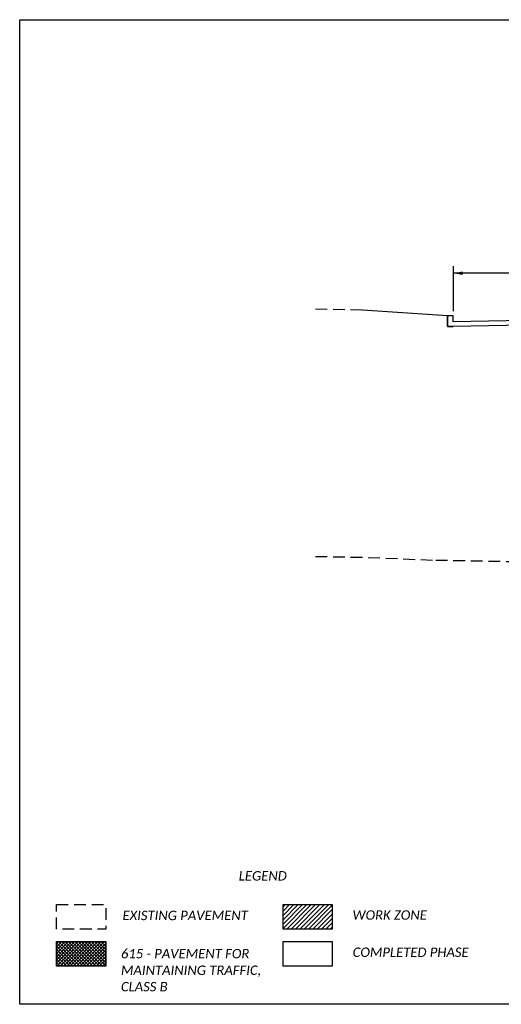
# Model space of a CAD drawing. Header units: feet. Extents: x 106 to 314, y 1 to 22.
# Tile 3 of 10: x 141 to 151, y 1 to 22. Entities that reach past the tile are written whole.
import ezdxf

# ---------------------------------------------------------------- set-up
doc = ezdxf.new("R2010")
doc.units = ezdxf.units.FT
doc.header["$MEASUREMENT"] = 0
doc.linetypes.add('DASHED2', pattern=[0.375, 0.25, -0.125])
doc.layers.add('0_View_Frame_Border', color=7, linetype='Continuous', plot=False)
doc.layers.add('SH_Text', color=7, linetype='Continuous')
doc.styles.add('P_Slanted_Title', font='calibrii.ttf', dxfattribs={"height": 0.2})

# ---------------------------------------------------------------- blocks, each defined once
blk = doc.blocks.new('AH2')
blk.add_solid([(8, -1.5), (0, 0), (8, 1.5)])

msp = doc.modelspace()

# ---------------------------------------------------------------- hatches: boundary and pattern name
at = {"layer": 'SH_Text', "linetype": 'Continuous'}
h = msp.add_hatch(dxfattribs=at)
h.set_pattern_fill('ANSI31', color=256, scale=0.525)
h.set_pattern_definition([(45, (-38.38471, -1.39913), (-0.046403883, 0.046403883), [])])
h.paths.add_polyline_path([(146.619, 2.767), (146.619, 2.242), (147.669, 2.242), (147.669, 2.767)])
h = msp.add_hatch(dxfattribs=at)
h.set_pattern_fill('ANSI37', color=256, scale=0.39375)
h.set_pattern_definition([(45, (-43.218087, -1.39913), (-0.034802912, 0.034802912), []), (135, (-43.218087, -1.39913), (-0.034802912, -0.034802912), [])])
h.paths.add_polyline_path([(142.836, 1.454), (142.836, 1.979), (141.786, 1.979), (141.786, 1.454)])

# ---------------------------------------------------------------- linework, layer by layer
at = {"layer": '0_View_Frame_Border', "linetype": 'Continuous'}
msp.add_lwpolyline([(141, 21.64), (171.5, 21.64), (171.5, 0.64), (141, 0.64)], close=True, dxfattribs=at)
at = {"layer": 'SH_Text'}
for p, q in [((150.253, 15.425), (150.253, 16.385)), ((153.004, 16.233), (150.253, 16.233))]:
    msp.add_line(p, q, dxfattribs=at)
at = {"layer": 'SH_Text', "color": 1, "linetype": 'DASHED2'}
for p, q in [((148.31, 15.446), (147.31, 15.465)), ((150.125, 15.094), (150.125, 15.324)), ((150.25, 15.324), (150.125, 15.324)), ((150.25, 15.199), (150.25, 15.324)), ((150.125, 15.094), (150.25, 15.094)), ((148.31, 10.168), (147.31, 10.186)), ((149.808, 10.108), (148.31, 10.168)), ((151.625, 10.074), (149.808, 10.108))]:
    msp.add_line(p, q, dxfattribs=at)
at = {"layer": 'SH_Text', "color": 2}
for p, q in [((150.125, 15.324), (148.31, 15.446)), ((150.25, 15.324), (150.125, 15.324)), ((150.125, 15.324), (150.125, 15.094)), ((150.25, 15.199), (150.25, 15.324)), ((152, 15.232), (150.25, 15.199)), ((152, 15.127), (150.25, 15.094)), ((150.25, 15.094), (150.125, 15.094))]:
    msp.add_line(p, q, dxfattribs=at)
at = {"layer": 'SH_Text', "color": 1, "linetype": 'DASHED2', "flags": 128}
msp.add_lwpolyline([(141.786, 2.767), (142.836, 2.767), (142.836, 2.242), (141.786, 2.242), (141.786, 2.767)], dxfattribs=at)
at = {"layer": 'SH_Text', "color": 2, "linetype": 'Continuous', "flags": 128}
for points in [[(146.619, 2.767), (147.669, 2.767), (147.669, 2.242), (146.619, 2.242), (146.619, 2.767)], [(141.786, 1.979), (142.836, 1.979), (142.836, 1.454), (141.786, 1.454), (141.786, 1.979)], [(146.619, 1.979), (147.669, 1.979), (147.669, 1.454), (146.619, 1.454), (146.619, 1.979)]]:
    msp.add_lwpolyline(points, dxfattribs=at)

# ---------------------------------------------------------------- block references
at = {"layer": 'SH_Text', "xscale": -0.025, "yscale": 0.025, "zscale": 0.025, "rotation": 180}
msp.add_blockref('AH2', (150.253, 16.233), dxfattribs=at)

# ---------------------------------------------------------------- texts
at = {"layer": 'SH_Text', "style": 'P_Slanted_Title'}
for s, p in [('LEGEND', (145.673, 3.28)), ('EXISTING PAVEMENT', (143.193, 2.435)), ('WORK ZONE', (148.1, 2.444)), ('615 - PAVEMENT FOR', (143.16, 1.621)), ('COMPLETED PHASE', (148.104, 1.651)), ('MAINTAINING TRAFFIC,', (143.16, 1.267)), ('CLASS B', (143.16, 0.916))]:
    msp.add_text(s, height=0.2, dxfattribs=at).set_placement(p)

doc.saveas('drawing.dxf')
